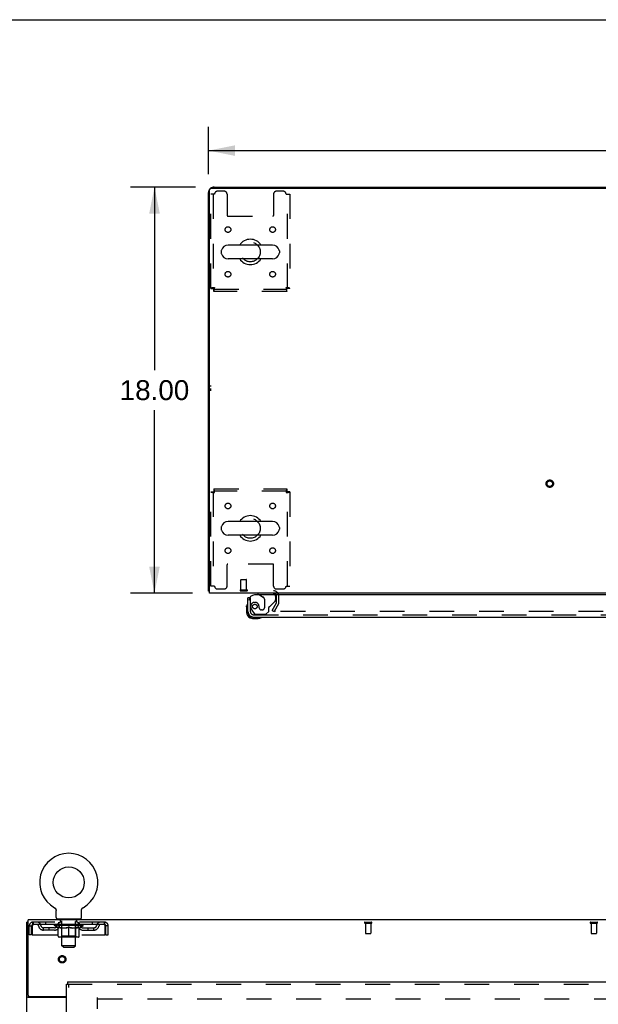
# Model space of a CAD drawing. Header units: inches. Extents: x 0 to 200, y 0 to 129.
# Tile 86 of 94: x 53 to 79, y 86 to 129. Entities that reach past the tile are written whole.
import ezdxf

# ---------------------------------------------------------------- set-up
doc = ezdxf.new("R2010")
doc.units = ezdxf.units.IN
doc.header["$LTSCALE"] = 11
doc.header["$MEASUREMENT"] = 0
doc.linetypes.add('HIDDEN', pattern=[0.2, 0.1, -0.1])
doc.layers.get('0').update_dxf_attribs({"linetype": 'CONTINUOUS'})
for name, color, linetype in [('DEFAULT_2', 8, 'HIDDEN'), ('DIMENSIONS', 7, 'CONTINUOUS'), ('DOOR_ASSEMBLY', 7, 'CONTINUOUS'), ('WITNESSMARKS', 7, 'CONTINUOUS')]:
    doc.layers.add(name, color=color, linetype=linetype)
doc.styles.get("Standard").update_dxf_attribs({"font": 'arial.ttf'})
doc.dimstyles.new('DIMSTYLE_1', dxfattribs={"dimtxt": 0.882353, "dimasz": 1.176471, "dimexe": 0.09, "dimexo": 0.07, "dimgap": 0.0375, "dimtad": 0, "dimtih": 1, "dimtoh": 1, "dimzin": 4, "dimdsep": 46, "dimtxsty": 'Standard', "dimblk": '_FILLED', "dimblk1": '_FILLED', "dimblk2": '_FILLED', "dimcen": 0.09, "dimadec": 3, "dimazin": 1, "dimtfac": 1, "dimtdec": 3, "dimtofl": 0, "dimtmove": 0, "dimatfit": 3, "dimldrblk": '_FILLED', "dimfxl": 0, "dimtolj": 1, "dimtzin": 4, "dimarcsym": 0})

# ---------------------------------------------------------------- blocks, each defined once
blk = doc.blocks.new('_FILLED')
at = {"color": 0, "linetype": 'ByBlock'}
blk.add_solid([(0, 0), (-1, 0.2), (-1, -0.2)], dxfattribs=at)
blk = doc.blocks.new('*D1')
at = {"layer": 'DIMENSIONS', "color": 2, "linetype": 'Continuous'}
for p, q in [((61.266, 122.572), (61.266, 124.67)), ((101.516, 122.572), (101.516, 124.67)), ((61.266, 123.611), (79.408, 123.611)), ((101.516, 123.611), (83.373, 123.611))]:
    blk.add_line(p, q, dxfattribs=at)
at = {"layer": 'DIMENSIONS', "color": 2, "linetype": 'Continuous', "xscale": 1.1764705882, "yscale": 1.1764705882, "zscale": 1.1764705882, "rotation": 180}
blk.add_blockref('_FILLED', (61.266, 123.611), dxfattribs=at)
at = {"layer": 'DIMENSIONS', "color": 2, "linetype": 'Continuous', "xscale": 1.1764705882, "yscale": 1.1764705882, "zscale": 1.1764705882}
blk.add_blockref('_FILLED', (101.516, 123.611), dxfattribs=at)
at = {"layer": 'DIMENSIONS', "color": 2, "linetype": 'Continuous', "insert": (81.391, 124.052), "char_height": 0.8824, "width": 3.08332, "attachment_point": 2, "line_spacing_factor": 0.9}
blk.add_mtext('40.25', dxfattribs=at)
blk = doc.blocks.new('*D7')
at = {"layer": 'DIMENSIONS', "color": 2, "linetype": 'Continuous'}
for p, q in [((60.689, 121.995), (57.813, 121.995)), ((58.872, 121.995), (58.872, 113.877)), ((58.872, 103.995), (58.872, 112.113)), ((60.554, 103.995), (57.813, 103.995))]:
    blk.add_line(p, q, dxfattribs=at)
at = {"layer": 'DIMENSIONS', "color": 2, "linetype": 'Continuous', "xscale": 1.1764705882, "yscale": 1.1764705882, "zscale": 1.1764705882}
for p, rotation in [((58.872, 121.995), 90), ((58.872, 103.995), 270)]:
    blk.add_blockref('_FILLED', p, dxfattribs=dict(at, rotation=rotation))
at = {"layer": 'DIMENSIONS', "color": 2, "linetype": 'Continuous', "insert": (58.872, 113.436), "char_height": 0.8824, "width": 3.08332, "attachment_point": 2, "line_spacing_factor": 0.9}
blk.add_mtext('18.00', dxfattribs=at)

msp = doc.modelspace()

# ---------------------------------------------------------------- linework, layer by layer
at = {"color": 7, "linetype": 'Continuous'}
for p, q in [((0, 129.412), (200, 129.412)), ((68.766, 121.995), (68.766, 121.943)), ((68.766, 121.995), (94.016, 121.995)), ((61.832, 119.164), (61.832, 119.076)), ((64.107, 119.426), (62.132, 119.426)), ((64.407, 119.164), (64.407, 119.076)), ((64.107, 118.814), (62.132, 118.814)), ((61.832, 106.914), (61.832, 106.826)), ((64.107, 107.176), (62.132, 107.176)), ((64.407, 106.914), (64.407, 106.826)), ((64.107, 106.564), (62.132, 106.564)), ((61.318, 104.099), (61.266, 104.099)), ((54.438, 90.059), (54.438, 90.059)), ((54.438, 90.059), (54.442, 90.056)), ((54.439, 90.058), (54.44, 90.057)), ((54.442, 90.056), (54.446, 90.054)), ((54.446, 90.054), (54.45, 90.051)), ((54.45, 90.051), (54.454, 90.048)), ((54.454, 90.048), (54.458, 90.045)), ((54.458, 90.045), (54.462, 90.041)), ((54.462, 90.041), (54.466, 90.038)), ((54.466, 90.038), (54.47, 90.034)), ((54.469, 90.034), (54.473, 90.031)), ((54.473, 90.031), (54.476, 90.027)), ((54.476, 90.027), (54.48, 90.023)), ((54.479, 90.023), (54.483, 90.019)), ((54.483, 90.019), (54.486, 90.015)), ((54.485, 90.015), (54.488, 90.01)), ((54.488, 90.01), (54.491, 90.006)), ((54.491, 90.006), (54.493, 90.002)), ((54.493, 90.002), (54.496, 89.997)), ((54.496, 89.997), (54.498, 89.992)), ((54.498, 89.993), (54.5, 89.988)), ((54.5, 89.988), (54.502, 89.983)), ((54.502, 89.983), (54.503, 89.978)), ((54.503, 89.978), (54.505, 89.973)), ((54.505, 89.973), (54.506, 89.968)), ((54.506, 89.969), (54.507, 89.964)), ((54.507, 89.964), (54.508, 89.959)), ((54.508, 89.959), (54.509, 89.954)), ((54.509, 89.954), (54.51, 89.948)), ((54.51, 89.62), (54.51, 89.934)), ((55.635, 89.938), (55.636, 89.943)), ((55.635, 89.938), (55.636, 89.943)), ((55.635, 89.934), (55.635, 89.938)), ((55.635, 89.62), (55.635, 89.934)), ((55.636, 89.948), (55.637, 89.954)), ((55.636, 89.943), (55.636, 89.949)), ((55.637, 89.959), (55.638, 89.964)), ((55.637, 89.954), (55.637, 89.959)), ((55.638, 89.964), (55.639, 89.969)), ((55.639, 89.968), (55.641, 89.973)), ((55.641, 89.973), (55.642, 89.978)), ((55.642, 89.978), (55.644, 89.983)), ((55.644, 89.983), (55.646, 89.988)), ((55.646, 89.988), (55.648, 89.993)), ((55.648, 89.992), (55.65, 89.997)), ((55.65, 89.997), (55.652, 90.002)), ((55.652, 90.002), (55.655, 90.006)), ((55.655, 90.006), (55.657, 90.01)), ((55.657, 90.01), (55.66, 90.015)), ((55.66, 90.015), (55.663, 90.019)), ((55.663, 90.019), (55.666, 90.023)), ((55.666, 90.023), (55.669, 90.027)), ((55.669, 90.027), (55.673, 90.031)), ((55.673, 90.031), (55.676, 90.034)), ((55.676, 90.034), (55.68, 90.038)), ((55.68, 90.038), (55.683, 90.041)), ((55.683, 90.041), (55.687, 90.045)), ((55.687, 90.045), (55.691, 90.048)), ((55.691, 90.048), (55.695, 90.051)), ((55.695, 90.051), (55.699, 90.054)), ((55.699, 90.054), (55.704, 90.056)), ((55.699, 90.054), (55.701, 90.055)), ((55.704, 90.056), (55.708, 90.059)), ((55.705, 90.057), (55.707, 90.058)), ((54.573, 89.551), (54.573, 89.521)), ((55.573, 89.551), (54.573, 89.551)), ((55.573, 89.551), (55.573, 89.521)), ((53.271, 89.417), (53.219, 89.417))]:
    msp.add_line(p, q, dxfattribs=at)
at = {"color": 3, "linetype": 'Continuous'}
for p, q in [((61.266, 104.099), (61.266, 121.749)), ((61.318, 103.995), (61.318, 121.883)), ((61.378, 121.943), (101.404, 121.943)), ((61.512, 121.995), (68.766, 121.995)), ((101.464, 103.995), (61.318, 103.995)), ((53.271, 86.185), (53.271, 89.521)), ((93.417, 89.521), (53.271, 89.521)), ((53.219, 9.625), (53.219, 89.417)), ((54.969, 86.073), (53.289, 86.073)), ((53.331, 86.125), (54.969, 86.125))]:
    msp.add_line(p, q, dxfattribs=at)
for points in [[(61.293, 104.085), (61.29, 104.086), (61.286, 104.086), (61.283, 104.087), (61.28, 104.088), (61.277, 104.089), (61.275, 104.09), (61.273, 104.091), (61.271, 104.092), (61.269, 104.093), (61.268, 104.094), (61.267, 104.095), (61.266, 104.096), (61.266, 104.098), (61.266, 104.099)], [(61.318, 104.079), (61.317, 104.079), (61.313, 104.081), (61.309, 104.082), (61.305, 104.082), (61.301, 104.083), (61.293, 104.085)], [(53.262, 86.085), (53.254, 86.087), (53.25, 86.089), (53.246, 86.09), (53.243, 86.092), (53.239, 86.093), (53.236, 86.094), (53.234, 86.096), (53.231, 86.097), (53.228, 86.099), (53.226, 86.101), (53.224, 86.102), (53.222, 86.104), (53.221, 86.106), (53.22, 86.108), (53.219, 86.109), (53.219, 86.111), (53.219, 86.114)], [(53.289, 86.073), (53.287, 86.074), (53.284, 86.076), (53.281, 86.077), (53.278, 86.079), (53.274, 86.08), (53.271, 86.082), (53.267, 86.083), (53.262, 86.085)]]:
    msp.add_lwpolyline(points, dxfattribs=at)
at = {"color": 7, "linetype": 'Continuous'}
msp.add_lwpolyline([(54.51, 89.949), (54.51, 89.943), (54.51, 89.938), (54.51, 89.934)], dxfattribs=at)
msp.add_circle((55.073, 91.179), 0.688, dxfattribs=at)
at = {"color": 3, "linetype": 'Continuous'}
for centre, radius, start, end in [((61.512, 121.749), 0.246, 140.5726, 180), ((61.378, 121.883), 0.06, 90, 180), ((61.512, 121.749), 0.246, 90, 129.4274), ((64.144, 103.853), 0.142, 26.4666, 90), ((53.331, 86.185), 0.06, 180, 270)]:
    msp.add_arc(centre, radius, start, end, dxfattribs=at)
at = {"color": 7, "linetype": 'Continuous'}
for centre, radius, start, end in [((63.12, 119.12), 0.562, 32.9567, 147.0433), ((61.976, 119.164), 0.144, 164.3697, 180), ((62.132, 119.12), 0.306, 90, 164.3697), ((64.107, 119.12), 0.306, 15.6303, 90), ((64.263, 119.164), 0.144, 0, 15.6303), ((61.976, 119.076), 0.144, 180, 195.6303), ((62.132, 119.12), 0.306, 195.6303, 270), ((63.12, 119.12), 0.562, 212.956, 327.044), ((64.107, 119.12), 0.306, 270, 344.3697), ((64.263, 119.076), 0.144, 344.3697, 360), ((63.12, 106.87), 0.562, 32.9567, 147.0433), ((61.976, 106.914), 0.144, 164.3697, 180), ((62.132, 106.87), 0.306, 90, 164.3697), ((64.107, 106.87), 0.306, 15.6303, 90), ((64.263, 106.914), 0.144, 0, 15.6303), ((61.976, 106.826), 0.144, 180, 195.6303), ((62.132, 106.87), 0.306, 195.6303, 270), ((63.12, 106.87), 0.562, 212.956, 327.044), ((64.107, 106.87), 0.306, 270, 344.3697), ((64.263, 106.826), 0.144, 344.3697, 360), ((55.073, 91.179), 1.288, 299.5053, 240.4947), ((54.579, 89.62), 0.069, 180, 265), ((55.566, 89.62), 0.069, 275, 360)]:
    msp.add_arc(centre, radius, start, end, dxfattribs=at)
at = {"layer": 'DEFAULT_2', "color": 8, "linetype": 'HIDDEN'}
for p, q in [((61.963, 121.808), (61.662, 121.808)), ((64.578, 121.808), (64.276, 121.808)), ((61.37, 117.504), (61.37, 121.683)), ((61.537, 121.683), (61.37, 121.683)), ((61.474, 121.683), (61.474, 117.504)), ((62.088, 121.683), (62.088, 120.738)), ((64.151, 121.683), (64.151, 120.738)), ((64.703, 121.683), (64.87, 121.683)), ((64.766, 117.504), (64.766, 121.683)), ((64.87, 121.683), (64.87, 117.504)), ((62.118, 120.708), (64.121, 120.708)), ((61.37, 117.504), (61.474, 117.504)), ((61.504, 117.37), (61.504, 117.474)), ((61.504, 117.474), (64.736, 117.474)), ((64.736, 117.37), (64.736, 117.474)), ((64.87, 117.504), (64.766, 117.504)), ((64.736, 117.37), (61.504, 117.37)), ((61.37, 104.308), (61.37, 108.486)), ((61.37, 108.486), (61.474, 108.486)), ((61.474, 108.486), (61.474, 104.308)), ((61.504, 108.62), (61.504, 108.516)), ((61.504, 108.62), (64.736, 108.62)), ((64.736, 108.516), (61.504, 108.516)), ((64.736, 108.62), (64.736, 108.516)), ((64.766, 104.308), (64.766, 108.486)), ((64.87, 108.486), (64.766, 108.486)), ((64.87, 108.486), (64.87, 104.308)), ((62.088, 104.308), (62.088, 105.253)), ((64.121, 105.283), (62.118, 105.283)), ((64.151, 104.308), (64.151, 105.253)), ((61.537, 104.308), (61.37, 104.308)), ((62.705, 104.142), (62.705, 104.589)), ((62.715, 104.599), (62.943, 104.599)), ((62.953, 104.142), (62.953, 104.589)), ((64.703, 104.308), (64.87, 104.308)), ((61.662, 104.183), (61.963, 104.183)), ((62.687, 104.142), (62.971, 104.142)), ((62.687, 104.099), (62.971, 104.099)), ((64.276, 104.183), (64.578, 104.183)), ((64.086, 103.235), (64.282, 103.574)), ((64.372, 103.522), (64.176, 103.183)), ((64.287, 103.591), (64.287, 103.853)), ((64.391, 103.591), (64.391, 103.853)), ((64.086, 103.235), (64.176, 103.183)), ((98.559, 103.183), (64.222, 103.183)), ((54.437, 90.059), (54.438, 90.059)), ((54.445, 90.055), (54.446, 90.054)), ((55.708, 90.059), (55.708, 90.059)), ((54.67, 89.551), (54.67, 89.521)), ((54.708, 89.461), (54.708, 89.541)), ((55.438, 89.461), (55.438, 89.541)), ((55.476, 89.551), (55.476, 89.521)), ((53.323, 88.854), (53.323, 89.25)), ((53.323, 89.25), (53.427, 89.25)), ((53.427, 88.854), (53.427, 89.25)), ((53.457, 89.25), (53.457, 88.854)), ((53.49, 89.417), (53.49, 89.313)), ((56.656, 89.417), (53.49, 89.417)), ((56.656, 89.313), (53.49, 89.313)), ((53.958, 89.062), (53.958, 89.166)), ((54.441, 89.166), (53.958, 89.166)), ((54.441, 89.062), (53.958, 89.062)), ((54.042, 89.417), (54.042, 89.313)), ((54.208, 89.062), (54.208, 89.166)), ((54.44, 89.266), (54.44, 89.313)), ((54.599, 89.155), (54.44, 89.266)), ((55.706, 89.266), (54.44, 89.266)), ((54.449, 89.306), (54.449, 89.313)), ((54.458, 89.303), (54.458, 89.306)), ((54.458, 89.303), (55.688, 89.303)), ((54.467, 89.303), (54.467, 89.306)), ((54.468, 89.303), (54.468, 89.306)), ((54.478, 89.306), (54.478, 89.313)), ((54.494, 89.303), (54.494, 89.306)), ((54.496, 89.303), (54.496, 89.306)), ((54.524, 89.306), (54.524, 89.313)), ((54.539, 89.303), (54.539, 89.306)), ((54.542, 89.303), (54.542, 89.306)), ((54.746, 89.306), (54.545, 89.306)), ((54.588, 89.306), (54.588, 89.313)), ((54.589, 89.303), (54.589, 89.306)), ((54.59, 89.303), (54.59, 89.306)), ((54.593, 89.303), (54.593, 89.306)), ((54.599, 89.155), (54.609, 89.155)), ((54.6, 89.303), (54.6, 89.306)), ((54.6, 89.303), (54.6, 89.306)), ((54.603, 89.303), (54.603, 89.306)), ((54.607, 89.303), (54.607, 89.307)), ((54.609, 88.792), (54.609, 89.198)), ((54.611, 89.303), (54.611, 89.306)), ((54.625, 89.303), (54.625, 89.306)), ((54.635, 89.313), (54.635, 89.417)), ((54.643, 89.303), (54.643, 89.306)), ((54.644, 89.303), (54.644, 89.309)), ((54.664, 89.303), (54.664, 89.306)), ((54.664, 89.303), (54.664, 89.306)), ((54.666, 89.306), (54.666, 89.313)), ((54.675, 89.303), (54.675, 89.306)), ((54.68, 89.303), (54.68, 89.306)), ((54.689, 89.303), (54.689, 89.306)), ((54.7, 89.303), (54.7, 89.31)), ((54.716, 89.303), (54.716, 89.306)), ((54.778, 89.451), (54.718, 89.451)), ((54.719, 89.303), (54.719, 89.306)), ((54.746, 89.303), (54.746, 89.306)), ((54.813, 89.306), (54.751, 89.306)), ((54.932, 89.155), (54.752, 89.155)), ((54.756, 89.306), (54.756, 89.313)), ((54.76, 88.794), (54.76, 89.263)), ((54.763, 89.303), (54.763, 89.306)), ((54.768, 89.303), (54.768, 89.306)), ((54.773, 88.37), (54.773, 89.441)), ((54.774, 89.303), (54.774, 89.311)), ((54.778, 89.303), (54.778, 89.306)), ((54.789, 89.303), (54.789, 89.306)), ((54.813, 89.303), (54.813, 89.306)), ((54.888, 89.306), (54.829, 89.306)), ((54.849, 89.303), (54.849, 89.306)), ((54.856, 89.306), (54.856, 89.313)), ((54.86, 89.303), (54.86, 89.306)), ((54.862, 89.303), (54.862, 89.312)), ((54.865, 89.303), (54.865, 89.306)), ((54.872, 89.303), (54.872, 89.306)), ((54.888, 89.303), (54.888, 89.306)), ((54.968, 89.306), (54.914, 89.306)), ((54.927, 89.303), (54.927, 89.306)), ((54.958, 89.306), (55.073, 89.313)), ((54.963, 89.306), (54.963, 89.313)), ((54.963, 89.306), (54.963, 89.313)), ((54.963, 89.313), (54.963, 89.313)), ((54.963, 89.303), (54.963, 89.306)), ((54.967, 89.303), (54.967, 89.306)), ((54.968, 89.303), (54.968, 89.306)), ((54.969, 89.303), (54.969, 89.306)), ((55.052, 89.306), (55.004, 89.306)), ((55.009, 89.303), (55.009, 89.306)), ((55.052, 89.303), (55.052, 89.306)), ((55.07, 89.306), (55.07, 89.306)), ((55.07, 89.303), (55.07, 89.306)), ((55.07, 89.303), (55.07, 89.306)), ((55.073, 89.306), (55.073, 89.313)), ((55.073, 88.755), (55.073, 89.198)), ((55.075, 89.303), (55.075, 89.306)), ((55.075, 89.303), (55.075, 89.306)), ((55.075, 89.306), (55.075, 89.306)), ((55.077, 89.306), (55.142, 89.306)), ((55.094, 89.303), (55.094, 89.306)), ((55.11, 89.306), (55.11, 89.311)), ((55.11, 89.311), (55.187, 89.306)), ((55.131, 89.306), (55.131, 89.309)), ((55.136, 89.303), (55.136, 89.306)), ((55.177, 89.303), (55.177, 89.306)), ((55.177, 89.303), (55.177, 89.306)), ((55.177, 89.306), (55.232, 89.306)), ((55.178, 89.303), (55.178, 89.306)), ((55.182, 89.306), (55.182, 89.313)), ((55.182, 89.313), (55.183, 89.313)), ((55.182, 89.303), (55.182, 89.306)), ((55.183, 89.306), (55.183, 89.313)), ((55.394, 89.155), (55.214, 89.155)), ((55.219, 89.303), (55.219, 89.306)), ((55.258, 89.303), (55.258, 89.306)), ((55.258, 89.306), (55.317, 89.306)), ((55.273, 89.303), (55.273, 89.306)), ((55.281, 89.303), (55.281, 89.306)), ((55.283, 89.303), (55.283, 89.312)), ((55.286, 89.303), (55.286, 89.306)), ((55.289, 89.306), (55.289, 89.313)), ((55.297, 89.303), (55.297, 89.306)), ((55.333, 89.303), (55.333, 89.306)), ((55.333, 89.306), (55.395, 89.306)), ((55.357, 89.303), (55.357, 89.306)), ((55.428, 89.451), (55.368, 89.451)), ((55.368, 89.303), (55.368, 89.306)), ((55.372, 89.303), (55.372, 89.311)), ((55.373, 88.37), (55.373, 89.441)), ((55.378, 89.303), (55.378, 89.306)), ((55.383, 89.303), (55.383, 89.306)), ((55.386, 88.794), (55.386, 89.263)), ((55.389, 89.306), (55.389, 89.313)), ((55.4, 89.303), (55.4, 89.306)), ((55.4, 89.306), (55.601, 89.306)), ((55.427, 89.303), (55.427, 89.306)), ((55.43, 89.303), (55.43, 89.306)), ((55.445, 89.303), (55.445, 89.31)), ((55.457, 89.303), (55.457, 89.306)), ((55.466, 89.303), (55.466, 89.306)), ((55.47, 89.303), (55.47, 89.306)), ((55.48, 89.306), (55.48, 89.313)), ((55.481, 89.303), (55.481, 89.306)), ((55.481, 89.303), (55.481, 89.306)), ((55.502, 89.303), (55.502, 89.309)), ((55.502, 89.303), (55.502, 89.306)), ((55.51, 89.313), (55.51, 89.417)), ((55.52, 89.303), (55.52, 89.306)), ((55.534, 89.303), (55.534, 89.306)), ((55.536, 88.792), (55.536, 89.198)), ((55.536, 89.155), (55.547, 89.155)), ((55.539, 89.303), (55.539, 89.307)), ((55.542, 89.303), (55.542, 89.306)), ((55.546, 89.303), (55.546, 89.306)), ((55.546, 89.303), (55.546, 89.306)), ((55.547, 89.155), (55.706, 89.266)), ((55.553, 89.303), (55.553, 89.306)), ((55.556, 89.303), (55.556, 89.306)), ((55.557, 89.303), (55.557, 89.306)), ((55.558, 89.306), (55.558, 89.313)), ((55.604, 89.303), (55.604, 89.306)), ((55.607, 89.303), (55.607, 89.306)), ((55.621, 89.306), (55.621, 89.313)), ((55.65, 89.303), (55.65, 89.306)), ((55.652, 89.303), (55.652, 89.306)), ((55.668, 89.306), (55.668, 89.313)), ((55.678, 89.303), (55.678, 89.306)), ((55.679, 89.303), (55.679, 89.306)), ((55.688, 89.303), (55.688, 89.306)), ((55.696, 89.306), (55.696, 89.313)), ((55.704, 89.166), (56.187, 89.166)), ((55.704, 89.062), (56.187, 89.062)), ((55.706, 89.266), (55.706, 89.313)), ((55.937, 89.062), (55.937, 89.166)), ((56.104, 89.417), (56.104, 89.313)), ((56.187, 89.062), (56.187, 89.166)), ((56.656, 89.313), (56.656, 89.417)), ((56.689, 88.854), (56.689, 89.25)), ((56.719, 88.854), (56.719, 89.25)), ((56.823, 89.25), (56.719, 89.25)), ((56.823, 88.854), (56.823, 89.25)), ((68.202, 89.417), (68.486, 89.417)), ((68.202, 89.374), (68.486, 89.374)), ((68.22, 89.374), (68.22, 88.927)), ((68.468, 89.374), (68.468, 88.927)), ((78.202, 89.417), (78.486, 89.417)), ((78.202, 89.374), (78.486, 89.374)), ((78.22, 89.374), (78.22, 88.927)), ((78.468, 89.374), (78.468, 88.927)), ((53.427, 88.854), (53.323, 88.854)), ((53.457, 88.854), (56.689, 88.854)), ((55.499, 88.755), (54.646, 88.755)), ((54.76, 88.794), (54.72, 88.755)), ((55.386, 88.794), (54.76, 88.794)), ((55.386, 88.794), (55.425, 88.755)), ((56.719, 88.854), (56.823, 88.854)), ((68.23, 88.917), (68.458, 88.917)), ((78.23, 88.917), (78.458, 88.917)), ((54.842, 88.301), (54.773, 88.37)), ((55.373, 88.37), (54.773, 88.37)), ((54.842, 88.301), (55.304, 88.301)), ((55.304, 88.301), (55.373, 88.37)), ((56.344, 12.969), (56.344, 86.073)), ((56.358, 86.021), (90.33, 86.021))]:
    msp.add_line(p, q, dxfattribs=at)
for points in [[(61.537, 117.537), (61.518, 117.535), (61.499, 117.532), (61.481, 117.53), (61.464, 117.528), (61.448, 117.525), (61.432, 117.523), (61.418, 117.521), (61.406, 117.518), (61.395, 117.516), (61.386, 117.514), (61.379, 117.511), (61.374, 117.509), (61.371, 117.506), (61.37, 117.504)], [(61.537, 117.537), (61.53, 117.535), (61.523, 117.532), (61.516, 117.53), (61.509, 117.528), (61.503, 117.525), (61.497, 117.523), (61.492, 117.521), (61.487, 117.518), (61.483, 117.516), (61.48, 117.514), (61.477, 117.511), (61.475, 117.509), (61.474, 117.506), (61.474, 117.504)], [(61.504, 117.37), (61.506, 117.371), (61.508, 117.374), (61.511, 117.379), (61.513, 117.387), (61.515, 117.396), (61.518, 117.407), (61.52, 117.419), (61.522, 117.433), (61.525, 117.448), (61.527, 117.465), (61.53, 117.482), (61.532, 117.5), (61.534, 117.518), (61.537, 117.537)], [(61.504, 117.474), (61.506, 117.474), (61.508, 117.476), (61.511, 117.478), (61.513, 117.48), (61.515, 117.484), (61.518, 117.488), (61.52, 117.493), (61.522, 117.498), (61.525, 117.504), (61.527, 117.51), (61.53, 117.516), (61.532, 117.523), (61.534, 117.53), (61.537, 117.537)], [(64.766, 117.504), (64.765, 117.506), (64.764, 117.509), (64.762, 117.511), (64.759, 117.514), (64.756, 117.516), (64.752, 117.518), (64.747, 117.521), (64.742, 117.523), (64.736, 117.525), (64.73, 117.528), (64.723, 117.53), (64.717, 117.532), (64.71, 117.535), (64.703, 117.537)], [(64.703, 117.537), (64.705, 117.518), (64.707, 117.5), (64.71, 117.482), (64.712, 117.465), (64.714, 117.448), (64.717, 117.433), (64.719, 117.419), (64.721, 117.407), (64.724, 117.396), (64.726, 117.387), (64.729, 117.379), (64.731, 117.374), (64.733, 117.371), (64.736, 117.37)], [(64.87, 117.504), (64.869, 117.506), (64.865, 117.509), (64.86, 117.511), (64.853, 117.514), (64.844, 117.516), (64.833, 117.518), (64.821, 117.521), (64.807, 117.523), (64.791, 117.525), (64.775, 117.528), (64.758, 117.53), (64.74, 117.532), (64.721, 117.535), (64.703, 117.537)], [(64.703, 117.537), (64.705, 117.53), (64.707, 117.523), (64.71, 117.516), (64.712, 117.51), (64.714, 117.504), (64.717, 117.498), (64.719, 117.493), (64.721, 117.488), (64.724, 117.484), (64.726, 117.48), (64.729, 117.478), (64.731, 117.476), (64.733, 117.474), (64.736, 117.474)], [(61.37, 108.486), (61.371, 108.484), (61.374, 108.481), (61.379, 108.479), (61.386, 108.477), (61.395, 108.474), (61.406, 108.472), (61.418, 108.47), (61.432, 108.467), (61.448, 108.465), (61.464, 108.463), (61.481, 108.46), (61.499, 108.458), (61.518, 108.455), (61.537, 108.453)], [(61.474, 108.486), (61.474, 108.484), (61.475, 108.481), (61.477, 108.479), (61.48, 108.477), (61.483, 108.474), (61.487, 108.472), (61.492, 108.47), (61.497, 108.467), (61.503, 108.465), (61.509, 108.463), (61.516, 108.46), (61.523, 108.458), (61.53, 108.455), (61.537, 108.453)], [(61.537, 108.453), (61.534, 108.472), (61.532, 108.49), (61.53, 108.508), (61.527, 108.526), (61.525, 108.542), (61.522, 108.557), (61.52, 108.571), (61.518, 108.584), (61.515, 108.594), (61.513, 108.604), (61.511, 108.611), (61.508, 108.616), (61.506, 108.619), (61.504, 108.62)], [(61.537, 108.453), (61.534, 108.46), (61.532, 108.467), (61.53, 108.474), (61.527, 108.48), (61.525, 108.487), (61.522, 108.492), (61.52, 108.498), (61.518, 108.502), (61.515, 108.506), (61.513, 108.51), (61.511, 108.513), (61.508, 108.515), (61.506, 108.516), (61.504, 108.516)], [(64.736, 108.62), (64.733, 108.619), (64.731, 108.616), (64.729, 108.611), (64.726, 108.604), (64.724, 108.594), (64.721, 108.584), (64.719, 108.571), (64.717, 108.557), (64.714, 108.542), (64.712, 108.526), (64.71, 108.508), (64.707, 108.49), (64.705, 108.472), (64.703, 108.453)], [(64.736, 108.516), (64.733, 108.516), (64.731, 108.515), (64.729, 108.513), (64.726, 108.51), (64.724, 108.506), (64.721, 108.502), (64.719, 108.498), (64.717, 108.492), (64.714, 108.487), (64.712, 108.48), (64.71, 108.474), (64.707, 108.467), (64.705, 108.46), (64.703, 108.453)], [(64.703, 108.453), (64.71, 108.455), (64.717, 108.458), (64.723, 108.46), (64.73, 108.463), (64.736, 108.465), (64.742, 108.467), (64.747, 108.47), (64.752, 108.472), (64.756, 108.474), (64.759, 108.477), (64.762, 108.479), (64.764, 108.481), (64.765, 108.484), (64.766, 108.486)], [(64.703, 108.453), (64.721, 108.455), (64.74, 108.458), (64.758, 108.46), (64.775, 108.463), (64.791, 108.465), (64.807, 108.467), (64.821, 108.47), (64.833, 108.472), (64.844, 108.474), (64.853, 108.477), (64.86, 108.479), (64.865, 108.481), (64.869, 108.484), (64.87, 108.486)], [(64.204, 103.208), (64.203, 103.206), (64.203, 103.204), (64.202, 103.203), (64.202, 103.201), (64.202, 103.2)], [(64.202, 103.2), (64.202, 103.199), (64.202, 103.197), (64.203, 103.196), (64.203, 103.194), (64.204, 103.192), (64.205, 103.191), (64.206, 103.189), (64.208, 103.188), (64.209, 103.187), (64.211, 103.186), (64.212, 103.185)], [(64.222, 103.183), (64.22, 103.183), (64.218, 103.183), (64.216, 103.183), (64.214, 103.184), (64.212, 103.185)], [(53.49, 89.417), (53.487, 89.416), (53.485, 89.413), (53.483, 89.407), (53.48, 89.4), (53.478, 89.391), (53.476, 89.38), (53.473, 89.368), (53.471, 89.354), (53.469, 89.339), (53.466, 89.322), (53.464, 89.305), (53.461, 89.287), (53.459, 89.269), (53.457, 89.25)], [(53.49, 89.313), (53.487, 89.312), (53.485, 89.311), (53.483, 89.309), (53.48, 89.307), (53.478, 89.303), (53.476, 89.299), (53.473, 89.294), (53.471, 89.289), (53.469, 89.283), (53.466, 89.277), (53.464, 89.271), (53.461, 89.264), (53.459, 89.257), (53.457, 89.25)], [(54.609, 89.198), (54.635, 89.188), (54.66, 89.179), (54.685, 89.171), (54.71, 89.165), (54.735, 89.159), (54.759, 89.155)], [(54.752, 89.155), (54.728, 89.159), (54.705, 89.165), (54.681, 89.171), (54.658, 89.179), (54.634, 89.188), (54.609, 89.197)], [(54.922, 89.155), (54.947, 89.159), (54.972, 89.165), (54.996, 89.172), (55.022, 89.179), (55.047, 89.188), (55.073, 89.198)], [(55.073, 89.197), (55.048, 89.187), (55.025, 89.179), (55.001, 89.171), (54.978, 89.165), (54.955, 89.159), (54.932, 89.155)], [(55.073, 89.198), (55.099, 89.188), (55.124, 89.179), (55.15, 89.171), (55.174, 89.165), (55.199, 89.159), (55.224, 89.155)], [(55.214, 89.155), (55.191, 89.159), (55.167, 89.165), (55.144, 89.171), (55.121, 89.179), (55.097, 89.187), (55.073, 89.197)], [(55.386, 89.155), (55.411, 89.159), (55.436, 89.165), (55.461, 89.171), (55.485, 89.179), (55.511, 89.188), (55.536, 89.198)], [(55.536, 89.197), (55.512, 89.187), (55.488, 89.179), (55.464, 89.171), (55.44, 89.165), (55.417, 89.159), (55.394, 89.155)], [(56.689, 89.25), (56.686, 89.269), (56.684, 89.287), (56.682, 89.305), (56.679, 89.322), (56.677, 89.339), (56.675, 89.354), (56.672, 89.368), (56.67, 89.38), (56.668, 89.391), (56.665, 89.4), (56.663, 89.407), (56.66, 89.413), (56.658, 89.416), (56.656, 89.417)], [(56.689, 89.25), (56.686, 89.257), (56.684, 89.264), (56.682, 89.271), (56.679, 89.277), (56.677, 89.283), (56.675, 89.289), (56.672, 89.294), (56.67, 89.299), (56.668, 89.303), (56.665, 89.307), (56.663, 89.309), (56.66, 89.311), (56.658, 89.312), (56.656, 89.313)]]:
    msp.add_lwpolyline(points, dxfattribs=at)
for centre, radius in [((62.13, 120.11), 0.125), ((64.109, 120.11), 0.125), ((63.12, 119.12), 0.438), ((62.13, 118.131), 0.125), ((64.109, 118.131), 0.125), ((76.391, 108.849), 0.164), ((76.391, 108.849), 0.124), ((62.13, 107.86), 0.125), ((64.109, 107.86), 0.125), ((63.12, 106.87), 0.438), ((62.13, 105.881), 0.125), ((64.109, 105.881), 0.125), ((54.782, 87.771), 0.164), ((54.782, 87.771), 0.124)]:
    msp.add_circle(centre, radius, dxfattribs=at)
for centre, radius, start, end in [((61.662, 121.683), 0.125, 90, 180), ((61.963, 121.683), 0.125, 0, 90), ((64.276, 121.683), 0.125, 90, 180), ((64.578, 121.683), 0.125, 0, 90), ((62.118, 120.738), 0.03, 180, 270), ((64.121, 120.738), 0.03, 270, 360), ((62.118, 105.253), 0.03, 90, 180), ((64.121, 105.253), 0.03, 0, 90), ((61.662, 104.308), 0.125, 180, 270), ((61.963, 104.308), 0.125, 270, 360), ((62.715, 104.589), 0.01, 90, 180), ((62.943, 104.589), 0.01, 0, 90), ((64.276, 104.308), 0.125, 180, 270), ((64.578, 104.308), 0.125, 270, 360), ((62.687, 104.121), 0.0215, 90, 270), ((62.971, 104.121), 0.0215, 270, 90), ((64.144, 103.853), 0.246, 0, 90), ((64.144, 103.853), 0.142, 0, 26.4666), ((64.254, 103.591), 0.033, 330, 360), ((64.254, 103.591), 0.137, 330, 360), ((54.579, 89.62), 0.069, 265, 270), ((54.698, 89.541), 0.01, 0, 90), ((54.718, 89.461), 0.01, 180, 270), ((55.428, 89.461), 0.01, 270, 360), ((55.448, 89.541), 0.01, 90, 180), ((55.566, 89.62), 0.069, 270, 275), ((53.49, 89.25), 0.167, 90, 180), ((53.49, 89.25), 0.063, 90, 180), ((53.669, 89.25), 0.167, 8.0716, 90), ((53.67, 89.25), 0.0625, 7.9863, 90), ((53.958, 89.291), 0.229, 187.9863, 270), ((53.958, 89.291), 0.125, 188.0716, 270), ((54.441, 89.291), 0.125, 270, 351.9284), ((54.441, 89.291), 0.229, 270, 352.0137), ((54.73, 89.25), 0.167, 90, 171.9284), ((54.73, 89.25), 0.0625, 90, 172.0137), ((54.72, 89.263), 0.0398, 0, 90), ((54.763, 89.441), 0.01, 0, 90), ((55.383, 89.441), 0.01, 90, 180), ((55.425, 89.263), 0.0398, 90, 180), ((55.415, 89.25), 0.167, 8.0716, 90), ((55.416, 89.25), 0.0625, 7.9863, 90), ((55.704, 89.291), 0.229, 187.9863, 270), ((55.704, 89.291), 0.125, 188.0716, 270), ((56.187, 89.291), 0.125, 270, 351.9284), ((56.187, 89.291), 0.229, 270, 352.0137), ((56.476, 89.25), 0.167, 90, 171.9284), ((56.476, 89.25), 0.0625, 90, 172.0137), ((56.656, 89.25), 0.167, 0, 90), ((56.656, 89.25), 0.063, 0, 90), ((68.202, 89.395), 0.0215, 90, 270), ((68.486, 89.395), 0.0215, 270, 90), ((78.202, 89.395), 0.0215, 90, 270), ((78.486, 89.395), 0.0215, 270, 90), ((54.646, 88.792), 0.0371, 180, 270), ((55.499, 88.792), 0.0371, 270, 360), ((68.23, 88.927), 0.01, 180, 270), ((68.458, 88.927), 0.01, 270, 360), ((78.23, 88.927), 0.01, 180, 270), ((78.458, 88.927), 0.01, 270, 360)]:
    msp.add_arc(centre, radius, start, end, dxfattribs=at)
for centre, major_axis, ratio, start_param, end_param in [((54.42, 89.301), (0.198, 0), 0.060556, 0.430652, 1.470503), ((55.073, 89.313), (0.633, 0.007), 0.05963, 2.96643, 3.140963), ((55.073, 89.313), (0.633, 0), 0.060556, 3.141593, 3.316126), ((54.42, 89.294), (0.198, 0.002), 0.05963, 1.376596, 1.469874), ((54.395, 89.301), (0.198, 0.002), 0.05963, 0.25549, 1.295341), ((54.464, 89.301), (0.198, -0.002), 0.05963, 0.605815, 1.645666), ((55.073, 89.313), (0.633, 0.013), 0.05688, 2.791345, 2.965878), ((55.073, 89.313), (0.633, -0.007), 0.05963, -2.96643, -2.791898), ((54.464, 89.294), (0.198, 0), 0.060556, 1.551758, 1.645036), ((54.395, 89.294), (0.198, 0.004), 0.05688, 1.20151, 1.294789), ((54.465, 89.296), (0.164, 0.002), 0.05963, 1.065228, 1.614276), ((54.445, 89.296), (0.164, 0.003), 0.05688, 0.890143, 1.43919), ((54.503, 89.296), (0.164, 0), 0.060556, 1.240391, 1.789438), ((54.392, 89.301), (0.198, 0.004), 0.05688, 0.080405, 1.120256), ((54.526, 89.301), (0.198, -0.004), 0.05688, 0.7809, 1.820751), ((55.073, 89.313), (0.633, 0.019), 0.052395, 2.616403, 2.790936), ((55.073, 89.313), (0.633, -0.013), 0.05688, -2.791345, -2.616812), ((54.526, 89.294), (0.198, -0.002), 0.05963, 1.72692, 1.820198), ((54.392, 89.294), (0.198, 0.006), 0.052395, 1.026568, 1.119847), ((54.445, 89.296), (0.164, 0.005), 0.052395, 0.715201, 1.264248), ((54.559, 89.296), (0.164, -0.002), 0.05963, 1.415553, 1.9646), ((54.606, 89.301), (0.198, -0.006), 0.052395, 0.955842, 1.995693), ((55.073, 89.313), (0.633, 0.025), 0.046319, 2.441654, 2.616187), ((55.073, 89.313), (0.633, -0.019), 0.052395, -2.616403, -2.44187), ((54.409, 89.301), (0.198, 0.006), 0.052395, -0.094537, 0.945314), ((54.606, 89.294), (0.198, -0.004), 0.05688, 1.902006, 1.995284), ((54.409, 89.294), (0.198, 0.008), 0.046319, 0.851819, 0.945098), ((54.463, 89.296), (0.164, 0.006), 0.046319, 0.540452, 1.089499), ((54.63, 89.296), (0.164, -0.003), 0.05688, 1.590638, 2.139686), ((54.699, 89.301), (0.198, -0.008), 0.046319, 1.130591, 2.170442), ((55.073, 89.313), (0.633, 0.029), 0.038841, 2.267123, 2.441656), ((55.073, 89.313), (0.633, -0.025), 0.046319, -2.441654, -2.267121), ((54.446, 89.301), (0.198, 0.008), 0.046319, -0.269286, 0.770565), ((54.699, 89.294), (0.198, -0.006), 0.052395, 2.076947, 2.170226), ((54.446, 89.294), (0.198, 0.009), 0.038841, 0.677289, 0.770567), ((54.5, 89.296), (0.164, 0.008), 0.038841, 0.365921, 0.914969), ((54.714, 89.296), (0.164, -0.005), 0.052395, 1.76558, 2.314627), ((54.804, 89.301), (0.198, -0.009), 0.038841, 1.305122, 2.344973), ((55.073, 89.313), (0.633, 0.033), 0.030195, 2.09281, 2.267343), ((55.073, 89.313), (0.633, -0.029), 0.038841, -2.267123, -2.092591), ((54.502, 89.301), (0.198, 0.009), 0.038841, -0.443817, 0.596034), ((54.804, 89.294), (0.198, -0.008), 0.046319, 2.251696, 2.344975), ((54.502, 89.294), (0.198, 0.01), 0.030195, 0.502975, 0.596254), ((54.554, 89.296), (0.164, 0.009), 0.030195, 0.191608, 0.740655), ((54.81, 89.296), (0.164, -0.006), 0.046319, 1.940329, 2.489376), ((54.575, 89.301), (0.198, 0.01), 0.030195, -0.61813, 0.421721), ((54.917, 89.301), (0.198, -0.01), 0.030195, 1.479435, 2.519286), ((55.073, 89.313), (0.633, 0.036), 0.020645, 1.918687, 2.09322), ((55.073, 89.313), (0.633, -0.033), 0.030195, -2.09281, -1.918277), ((54.917, 89.294), (0.198, -0.009), 0.038841, 2.426227, 2.519505), ((54.575, 89.294), (0.198, 0.011), 0.020645, 0.328852, 0.422131), ((54.624, 89.296), (0.164, 0.009), 0.020645, 0.017485, 0.566532), ((54.913, 89.296), (0.164, -0.008), 0.038841, 2.11486, 2.663907), ((54.664, 89.301), (0.198, 0.011), 0.020645, -0.792253, 0.247598), ((55.035, 89.301), (0.198, -0.011), 0.020645, 1.653558, 2.693409), ((55.073, 89.313), (0.633, 0.038), 0.010478, 1.744704, 1.919237), ((55.073, 89.313), (0.633, -0.036), 0.020645, -1.918687, -1.744154), ((55.035, 89.294), (0.198, -0.01), 0.030195, 2.60054, 2.693819), ((54.664, 89.294), (0.198, 0.012), 0.010478, 0.154869, 0.248148), ((54.708, 89.296), (0.164, 0.01), 0.010478, 6.126688, 6.675735), ((55.022, 89.296), (0.164, -0.009), 0.030195, 2.289173, 2.83822), ((54.765, 89.301), (0.198, 0.012), 0.010478, -0.966236, -0.000846), ((55.154, 89.301), (0.198, -0.012), 0.010478, 1.827541, 2.867392), ((55.073, 89.313), (0.633, -0.038), 0.010478, -1.744704, -1.563007), ((55.154, 89.294), (0.198, -0.011), 0.020645, 2.774664, 2.867942), ((55.132, 89.296), (0.164, -0.009), 0.020645, 2.463296, 3.012344), ((54.992, 89.301), (0.198, 0.012), 0.010478, 0.274201, 1.314052), ((54.906, 89.296), (0.164, 0.01), 0.010478, -0.000483, 0.504314), ((54.876, 89.294), (0.198, 0.012), 0.010478, 0.099668, 0.192946), ((55.073, 89.313), (0.633, 0.038), 0.010478, -1.571421, -1.396888), ((55.24, 89.296), (0.164, -0.01), 0.010478, 2.637279, 3.14189), ((55.27, 89.294), (0.198, -0.012), 0.010478, 2.74231, 2.948646), ((55.111, 89.301), (0.198, 0.011), 0.020645, 0.448184, 1.488034), ((55.014, 89.296), (0.164, 0.009), 0.020645, 0.129249, 0.678296), ((54.992, 89.294), (0.198, 0.011), 0.020645, 0.273651, 0.366929), ((55.38, 89.301), (0.198, -0.012), 0.010478, -3.140747, -2.175357), ((55.073, 89.313), (0.633, 0.036), 0.020645, -1.397439, -1.222906), ((55.073, 89.313), (0.633, -0.038), 0.010478, 1.222355, 1.396888), ((55.229, 89.301), (0.198, 0.01), 0.030195, 0.622307, 1.662158), ((55.124, 89.296), (0.164, 0.009), 0.030195, 0.303372, 0.852419), ((55.437, 89.296), (0.164, -0.01), 0.010478, 2.749043, 3.29809), ((55.481, 89.301), (0.198, -0.011), 0.020645, 2.893995, 3.933846), ((55.111, 89.294), (0.198, 0.01), 0.030195, 0.447774, 0.541052), ((55.481, 89.294), (0.198, -0.012), 0.010478, 2.893445, 2.986723), ((55.073, 89.313), (0.633, 0.033), 0.030195, -1.223315, -1.048783), ((55.073, 89.313), (0.633, -0.036), 0.020645, 1.048373, 1.222906), ((55.342, 89.301), (0.198, 0.009), 0.038841, 0.79662, 1.836471), ((55.232, 89.296), (0.164, 0.008), 0.038841, 0.477686, 1.026733), ((55.521, 89.296), (0.164, -0.009), 0.020645, 2.57506, 3.124108), ((55.57, 89.301), (0.198, -0.01), 0.030195, 2.719872, 3.759723), ((55.446, 89.301), (0.198, 0.008), 0.046319, 0.971151, 2.011002), ((55.229, 89.294), (0.198, 0.009), 0.038841, 0.622087, 0.715366), ((55.57, 89.294), (0.198, -0.011), 0.020645, 2.719462, 2.812741), ((55.073, 89.313), (0.633, 0.029), 0.038841, -1.049002, -0.874469), ((55.073, 89.313), (0.633, -0.033), 0.030195, 0.87425, 1.048783), ((55.336, 89.296), (0.164, 0.006), 0.046319, 0.652216, 1.201263), ((55.54, 89.301), (0.198, 0.006), 0.052395, 1.1459, 2.185751), ((55.591, 89.296), (0.164, -0.009), 0.030195, 2.400937, 2.949985), ((55.644, 89.301), (0.198, -0.009), 0.038841, 2.545558, 3.585409), ((55.431, 89.296), (0.164, 0.005), 0.052395, 0.826965, 1.376012), ((55.342, 89.294), (0.198, 0.008), 0.046319, 0.796618, 0.889896), ((55.644, 89.294), (0.198, -0.01), 0.030195, 2.545339, 2.638617), ((55.619, 89.301), (0.198, 0.004), 0.05688, 1.320842, 2.360692), ((55.073, 89.313), (0.633, 0.025), 0.046319, -0.874471, -0.699939), ((55.073, 89.313), (0.633, -0.029), 0.038841, 0.699936, 0.874469), ((55.7, 89.301), (0.198, -0.008), 0.046319, 2.371028, 3.410879), ((55.646, 89.296), (0.164, -0.008), 0.038841, 2.226624, 2.775671), ((55.682, 89.301), (0.198, 0.002), 0.05963, 1.495927, 2.535778), ((55.516, 89.296), (0.164, 0.003), 0.05688, 1.001907, 1.550954), ((55.737, 89.301), (0.198, -0.006), 0.052395, 2.196279, 3.23613), ((55.683, 89.296), (0.164, -0.006), 0.046319, 2.052093, 2.601141), ((55.446, 89.294), (0.198, 0.006), 0.052395, 0.971367, 1.064645), ((55.726, 89.301), (0.198, 0), 0.060556, 1.671089, 2.71094), ((55.7, 89.294), (0.198, -0.009), 0.038841, 2.371026, 2.464304), ((55.754, 89.301), (0.198, -0.004), 0.05688, 2.021337, 3.061188), ((55.073, 89.313), (0.633, 0.019), 0.052395, -0.699723, -0.52519), ((55.073, 89.313), (0.633, -0.025), 0.046319, 0.525406, 0.699939), ((55.75, 89.301), (0.198, -0.002), 0.05963, 1.846251, 2.886102), ((55.587, 89.296), (0.164, 0.002), 0.05963, 1.176993, 1.72604), ((55.701, 89.296), (0.164, -0.005), 0.052395, 1.877344, 2.426392), ((55.642, 89.296), (0.164, 0), 0.060556, 1.352155, 1.901202), ((55.7, 89.296), (0.164, -0.003), 0.05688, 1.702402, 2.25145), ((55.681, 89.296), (0.164, -0.002), 0.05963, 1.527317, 2.076364), ((55.54, 89.294), (0.198, 0.004), 0.05688, 1.146309, 1.239587), ((55.737, 89.294), (0.198, -0.008), 0.046319, 2.196495, 2.289773), ((55.073, 89.313), (0.633, 0.013), 0.05688, -0.524781, -0.350248), ((55.073, 89.313), (0.633, -0.019), 0.052395, 0.350657, 0.52519), ((55.619, 89.294), (0.198, 0.002), 0.05963, 1.321394, 1.414673), ((55.754, 89.294), (0.198, -0.006), 0.052395, 2.021746, 2.115024), ((55.073, 89.313), (0.633, 0.007), 0.05963, -0.349695, -0.175162), ((55.073, 89.313), (0.633, -0.013), 0.05688, 0.175715, 0.350248), ((55.682, 89.294), (0.198, 0), 0.060556, 1.496556, 1.589835), ((55.75, 89.294), (0.198, -0.004), 0.05688, 1.846804, 1.940083), ((55.726, 89.294), (0.198, -0.002), 0.05963, 1.671719, 1.764997), ((55.073, 89.313), (0.633, 0), 0.060556, -0.174533, 0), ((55.073, 89.313), (0.633, -0.007), 0.05963, 0.000629, 0.175162)]:
    msp.add_ellipse(centre, major_axis=major_axis, ratio=ratio, start_param=start_param, end_param=end_param, dxfattribs=at)
at = {"layer": 'DOOR_ASSEMBLY', "color": 3, "linetype": 'Continuous'}
for p, q in [((99.141, 103.916), (63.308, 103.916)), ((63.016, 103.184), (63.016, 103.791)), ((63.262, 102.937), (98.957, 102.937)), ((54.969, 82.271), (54.969, 86.667)), ((55.011, 86.771), (91.114, 86.771))]:
    msp.add_line(p, q, dxfattribs=at)
at = {"layer": 'DOOR_ASSEMBLY', "color": 7, "linetype": 'Continuous'}
for p, q in [((63.458, 103.995), (63.458, 103.956)), ((63.458, 103.956), (63.527, 103.916)), ((62.956, 103.396), (62.958, 103.434)), ((63.091, 103.791), (63.016, 103.791)), ((62.956, 103.396), (62.956, 103.14)), ((63.016, 103.184), (63.016, 103.14)), ((63.219, 102.937), (63.262, 102.937)), ((63.219, 102.877), (63.475, 102.877)), ((54.969, 86.667), (55.011, 86.667)), ((55.011, 86.771), (55.011, 86.667))]:
    msp.add_line(p, q, dxfattribs=at)
at = {"layer": 'DOOR_ASSEMBLY', "color": 8, "linetype": 'HIDDEN'}
for p, q in [((64.088, 103.995), (63.458, 103.995)), ((63.527, 103.916), (63.696, 103.818)), ((63.12, 103.791), (63.12, 103.184)), ((63.746, 103.732), (63.746, 103.352)), ((63.996, 103.426), (64.215, 103.645)), ((64.245, 103.716), (64.245, 103.838)), ((63.194, 103.24), (63.296, 103.096)), ((63.262, 103.041), (98.957, 103.041)), ((63.36, 103.062), (63.812, 103.062)), ((63.517, 103.352), (63.517, 103.341)), ((63.648, 103.254), (63.615, 103.254)), ((63.812, 103.062), (63.938, 103.188)), ((63.938, 103.188), (63.938, 103.367)), ((55.011, 86.667), (91.114, 86.667)), ((55.073, 82.116), (55.073, 86.667))]:
    msp.add_line(p, q, dxfattribs=at)
msp.add_circle((63.32, 103.404), 0.101, dxfattribs=at)
at = {"layer": 'DOOR_ASSEMBLY', "color": 3, "linetype": 'Continuous'}
for centre, radius, start, end in [((63.308, 103.666), 0.25, 90, 180), ((63.262, 103.184), 0.246, 180, 270)]:
    msp.add_arc(centre, radius, start, end, dxfattribs=at)
at = {"layer": 'DOOR_ASSEMBLY', "color": 7, "linetype": 'Continuous'}
for centre, radius, start, end in [((64.088, 103.838), 0.157, 29.8303, 90), ((63.206, 103.396), 0.25, 149.1101, 180), ((63.004, 103.517), 0.015, 96.3796, 149.1101), ((63.001, 103.517), 0.015, 0, 83.6204), ((63.219, 103.14), 0.263, 180, 270), ((63.219, 103.14), 0.203, 180, 270), ((63.475, 103.127), 0.25, 270, 300.8899), ((63.596, 102.922), 0.015, 6.3796, 90), ((63.596, 102.925), 0.015, 300.8899, 353.6204)]:
    msp.add_arc(centre, radius, start, end, dxfattribs=at)
at = {"layer": 'DOOR_ASSEMBLY', "color": 8, "linetype": 'HIDDEN'}
for centre, radius, start, end in [((64.088, 103.838), 0.157, 0, 29.8303), ((63.32, 103.404), 0.187, 17.8482, 196.8439), ((63.124, 103.341), 0.393, 1.6599, 17.9298), ((63.646, 103.732), 0.1, 0, 59.908), ((63.925, 103.496), 0.1, 291.6096, 315), ((64.145, 103.716), 0.1, 315, 360), ((63.262, 103.184), 0.142, 180, 270), ((63.51, 103.462), 0.386, 196.8439, 215.1), ((63.36, 103.141), 0.079, 215.1, 270), ((63.615, 103.352), 0.098, 180, 270), ((63.648, 103.352), 0.098, 270, 360), ((63.977, 103.367), 0.039, 111.6096, 180)]:
    msp.add_arc(centre, radius, start, end, dxfattribs=at)
at = {"layer": 'WITNESSMARKS', "color": 40, "linetype": 'Continuous'}
for p, q in [((61.318, 113.183), (61.38, 113.183)), ((61.318, 113.058), (61.38, 113.058)), ((61.318, 112.995), (61.38, 112.995))]:
    msp.add_line(p, q, dxfattribs=at)

# ---------------------------------------------------------------- dimensions: what is measured, and where the dimension line sits
at = {"layer": 'DIMENSIONS', "color": 2, "linetype": 'Continuous'}
for base, p1, p2, angle, picture, middle in [((61.266, 123.611), (101.516, 124.74), (61.266, 124.74), 180, '*D1', (81.371, 123.606)), ((58.872, 103.995), (60.759, 121.995), (60.624, 103.995), 270, '*D7', (58.909, 112.99))]:
    dim = msp.add_linear_dim(base=base, p1=p1, p2=p2, angle=angle, dimstyle='DIMSTYLE_1', dxfattribs=at)
    dim.commit()
    dim.dimension.update_dxf_attribs({"geometry": picture, "text_midpoint": middle, "dimtype": 160})

doc.saveas('drawing.dxf')
